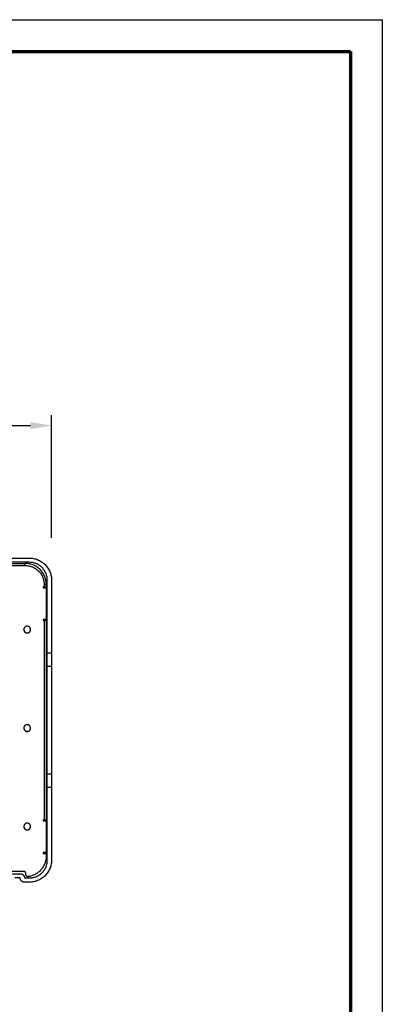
# Model space of a CAD drawing. Header units: millimetres. Extents: x 15867 to 16867, y -4769 to -3769.
# Tile 13 of 13: x 16696 to 16867, y -4234 to -3769. Entities that reach past the tile are written whole.
import ezdxf

# ---------------------------------------------------------------- set-up
doc = ezdxf.new("R2010")
doc.units = ezdxf.units.MM
doc.layers.add('ROXX NEO mini i_Grid', color=7, linetype='Continuous', true_color=0x000000)
doc.styles.add('Arial', font='arial.ttf')
doc.dimstyles.new('Arial', dxfattribs={"dimscale": 10, "dimtxt": 1, "dimasz": 1, "dimexe": 0.5, "dimexo": 2, "dimgap": 0.25, "dimtad": 1, "dimtoh": 1, "dimdec": 1, "dimzin": 1, "dimdsep": 46, "dimtxsty": 'Arial', "dimcen": 0.5, "dimazin": 1, "dimtfac": 1, "dimtdec": 4, "dimtix": 1, "dimtofl": 0, "dimtmove": 1, "dimatfit": 3, "dimfxl": 1, "dimtolj": 1, "dimtzin": 1, "dimarcsym": 0})

# ---------------------------------------------------------------- blocks, each defined once
blk = doc.blocks.new('*D1')
at = {"layer": 'Defpoints', "color": 0}
for p in [(16710.76, -3960.81), (16419.76, -4033.84), (16710.76, -4033.84)]:
    blk.add_point(p, dxfattribs=at)
at = {"layer": 'ROXX NEO mini i_Grid', "color": 0, "lineweight": -2}
for p, q in [((16419.76, -4013.84), (16419.76, -3955.81)), ((16710.76, -4013.84), (16710.76, -3955.81)), ((16429.76, -3960.81), (16700.76, -3960.81))]:
    blk.add_line(p, q, dxfattribs=at)
at = {"layer": 'ROXX NEO mini i_Grid', "color": 0}
for points in [[(16429.76, -3959.14), (16429.76, -3962.48), (16419.76, -3960.81)], [(16700.76, -3962.48), (16700.76, -3959.14), (16710.76, -3960.81)]]:
    blk.add_solid(points, dxfattribs=at)
at = {"layer": 'ROXX NEO mini i_Grid', "color": 0, "insert": (16565.26, -3953.21), "char_height": 10, "attachment_point": 5, "style": 'Arial'}
blk.add_mtext('\\A1;291.0', dxfattribs=at)

msp = doc.modelspace()

# ---------------------------------------------------------------- linework, layer by layer
at = {"layer": 'ROXX NEO mini i_Grid'}
for p, q in [((15866.86, -3769.19), (16866.86, -3769.19)), ((16866.86, -3769.19), (16866.86, -4769.19))]:
    msp.add_line(p, q, dxfattribs=at)
at = {"layer": 'ROXX NEO mini i_Grid', "color": 250, "lineweight": 70, "true_color": 0x1a171b}
for p, q in [((15881.86, -3784.19), (16851.86, -3784.19)), ((16851.86, -3784.19), (16851.86, -4754.19))]:
    msp.add_line(p, q, dxfattribs=at)
at = {"layer": 'ROXX NEO mini i_Grid', "color": 18, "true_color": 0x000000}
for points in [[(16684.84, -4023.34), (16692.55, -4023.34), (16700.26, -4023.34)], [(16684.84, -4023.34), (16692.55, -4023.34), (16700.26, -4023.34)], [(16673.26, -4025.84), (16685.76, -4025.84), (16698.26, -4025.84)], [(16673.26, -4025.84), (16685.76, -4025.84), (16698.26, -4025.84)], [(16700.26, -4025.34), (16692.55, -4025.34), (16684.84, -4025.34)], [(16700.26, -4025.34), (16692.55, -4025.34), (16684.84, -4025.34)], [(16708.76, -4068.2), (16708.76, -4051.02), (16708.76, -4033.84)], [(16708.76, -4068.2), (16708.76, -4051.02), (16708.76, -4033.84)], [(16710.76, -4033.84), (16710.76, -4051.02), (16710.76, -4068.2)], [(16710.76, -4033.84), (16710.76, -4051.02), (16710.76, -4068.2)], [(16706.76, -4036.84), (16706.76, -4037.09), (16706.76, -4037.34)], [(16706.76, -4036.84), (16706.76, -4037.09), (16706.76, -4037.34)], [(16707.26, -4036.84), (16707.01, -4036.84), (16706.76, -4036.84)], [(16707.26, -4036.84), (16707.01, -4036.84), (16706.76, -4036.84)], [(16706.76, -4037.34), (16707.51, -4037.34), (16708.26, -4037.34)], [(16706.76, -4037.34), (16707.51, -4037.34), (16708.26, -4037.34)], [(16708.26, -4035.84), (16708.26, -4036.34), (16708.26, -4036.84)], [(16708.26, -4035.84), (16708.26, -4036.34), (16708.26, -4036.84)], [(16708.26, -4037.34), (16708.26, -4044.84), (16708.26, -4052.34)], [(16708.26, -4037.34), (16708.26, -4044.84), (16708.26, -4052.34)], [(16706.76, -4052.34), (16706.76, -4052.59), (16706.76, -4052.84)], [(16706.76, -4052.34), (16706.76, -4052.59), (16706.76, -4052.84)], [(16708.26, -4052.34), (16707.51, -4052.34), (16706.76, -4052.34)], [(16708.26, -4052.34), (16707.51, -4052.34), (16706.76, -4052.34)], [(16706.76, -4052.84), (16707.01, -4052.84), (16707.26, -4052.84)], [(16706.76, -4052.84), (16707.01, -4052.84), (16707.26, -4052.84)], [(16708.26, -4052.84), (16708.26, -4099.84), (16708.26, -4146.84)], [(16708.26, -4052.84), (16708.26, -4099.84), (16708.26, -4146.84)], [(16708.76, -4165.84), (16708.76, -4148.66), (16708.76, -4131.48)], [(16708.76, -4165.84), (16708.76, -4148.66), (16708.76, -4131.48)], [(16710.76, -4131.48), (16710.76, -4148.66), (16710.76, -4165.84)], [(16710.76, -4131.48), (16710.76, -4148.66), (16710.76, -4165.84)], [(16706.76, -4146.84), (16706.76, -4147.09), (16706.76, -4147.34)], [(16706.76, -4146.84), (16706.76, -4147.09), (16706.76, -4147.34)], [(16707.26, -4146.84), (16707.01, -4146.84), (16706.76, -4146.84)], [(16707.26, -4146.84), (16707.01, -4146.84), (16706.76, -4146.84)], [(16706.76, -4147.34), (16707.51, -4147.34), (16708.26, -4147.34)], [(16706.76, -4147.34), (16707.51, -4147.34), (16708.26, -4147.34)], [(16708.26, -4147.34), (16708.26, -4154.84), (16708.26, -4162.34)], [(16708.26, -4147.34), (16708.26, -4154.84), (16708.26, -4162.34)], [(16706.76, -4162.34), (16706.76, -4162.59), (16706.76, -4162.84)], [(16706.76, -4162.34), (16706.76, -4162.59), (16706.76, -4162.84)], [(16708.26, -4162.34), (16707.51, -4162.34), (16706.76, -4162.34)], [(16708.26, -4162.34), (16707.51, -4162.34), (16706.76, -4162.34)], [(16706.76, -4162.84), (16707.51, -4162.84), (16708.26, -4162.84)], [(16706.76, -4162.84), (16707.51, -4162.84), (16708.26, -4162.84)], [(16708.26, -4162.84), (16708.26, -4163.34), (16708.26, -4163.84)], [(16708.26, -4162.84), (16708.26, -4163.34), (16708.26, -4163.84)], [(16697.76, -4171.34), (16691.96, -4171.34), (16686.16, -4171.34)], [(16697.76, -4171.34), (16691.96, -4171.34), (16686.16, -4171.34)], [(16690.96, -4172.34), (16693.46, -4172.34), (16695.96, -4172.34)], [(16690.96, -4172.34), (16693.46, -4172.34), (16695.96, -4172.34)], [(16698.66, -4172.84), (16698.66, -4172.54), (16698.66, -4172.24)], [(16698.66, -4172.84), (16698.66, -4172.54), (16698.66, -4172.24)], [(16695.96, -4174.34), (16694.71, -4174.34), (16693.46, -4174.34)], [(16695.96, -4174.34), (16694.71, -4174.34), (16693.46, -4174.34)], [(16697.96, -4174.34), (16699.11, -4174.34), (16700.26, -4174.34)], [(16697.96, -4174.34), (16699.11, -4174.34), (16700.26, -4174.34)], [(16700.26, -4176.34), (16699.11, -4176.34), (16697.96, -4176.34)], [(16700.26, -4176.34), (16699.11, -4176.34), (16697.96, -4176.34)]]:
    msp.add_open_spline(points, degree=2, dxfattribs=at)
for points, weights in [([(16700.26, -4023.34), (16710.76, -4023.34), (16710.76, -4033.84)], [1, 0.707106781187, 1]), ([(16700.26, -4023.34), (16710.76, -4023.34), (16710.76, -4033.84)], [1, 0.707106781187, 1]), ([(16708.26, -4035.84), (16708.26, -4025.84), (16698.26, -4025.84)], [1, 0.707106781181, 1]), ([(16708.26, -4035.84), (16708.26, -4025.84), (16698.26, -4025.84)], [1, 0.707106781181, 1]), ([(16708.76, -4033.84), (16708.76, -4025.34), (16700.26, -4025.34)], [1, 0.707106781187, 1]), ([(16708.76, -4033.84), (16708.76, -4025.34), (16700.26, -4025.34)], [1, 0.707106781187, 1]), ([(16707.26, -4036.84), (16708.26, -4036.84), (16708.26, -4036.84)], [1, 0.707106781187, 1]), ([(16707.26, -4036.84), (16708.26, -4036.84), (16708.26, -4036.84)], [1, 0.707106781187, 1]), ([(16708.26, -4052.84), (16708.26, -4052.84), (16707.26, -4052.84)], [1, 0.707106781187, 1]), ([(16708.26, -4052.84), (16708.26, -4052.84), (16707.26, -4052.84)], [1, 0.707106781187, 1]), ([(16708.76, -4074.4), (16708.76, -4071.68), (16708.76, -4068.2)], [1, 0.944540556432, 1]), ([(16708.76, -4074.4), (16708.76, -4071.68), (16708.76, -4068.2)], [1, 0.944540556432, 1]), ([(16710.76, -4068.2), (16710.76, -4071.68), (16710.76, -4074.4)], [1, 0.944540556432, 1]), ([(16710.76, -4068.2), (16710.76, -4071.68), (16710.76, -4074.4)], [1, 0.944540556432, 1]), ([(16708.76, -4125.27), (16708.76, -4099.84), (16708.76, -4074.4)], [1, 0.78431372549, 1]), ([(16708.76, -4125.27), (16708.76, -4099.84), (16708.76, -4074.4)], [1, 0.78431372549, 1]), ([(16710.76, -4074.4), (16710.76, -4099.84), (16710.76, -4125.27)], [1, 0.78431372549, 1]), ([(16710.76, -4074.4), (16710.76, -4099.84), (16710.76, -4125.27)], [1, 0.78431372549, 1]), ([(16708.76, -4131.48), (16708.76, -4128), (16708.76, -4125.27)], [1, 0.944540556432, 1]), ([(16708.76, -4131.48), (16708.76, -4128), (16708.76, -4125.27)], [1, 0.944540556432, 1]), ([(16710.76, -4125.27), (16710.76, -4128), (16710.76, -4131.48)], [1, 0.944540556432, 1]), ([(16710.76, -4125.27), (16710.76, -4128), (16710.76, -4131.48)], [1, 0.944540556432, 1]), ([(16707.26, -4146.84), (16708.26, -4146.84), (16708.26, -4146.84)], [1, 0.707106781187, 1]), ([(16707.26, -4146.84), (16708.26, -4146.84), (16708.26, -4146.84)], [1, 0.707106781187, 1]), ([(16708.26, -4163.84), (16708.26, -4172.5), (16699.69, -4173.73)], [1, 0.75592894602, 1]), ([(16708.26, -4163.84), (16708.26, -4172.5), (16699.69, -4173.73)], [1, 0.75592894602, 1]), ([(16710.76, -4165.84), (16710.76, -4176.34), (16700.26, -4176.34)], [1, 0.707106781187, 1]), ([(16710.76, -4165.84), (16710.76, -4176.34), (16700.26, -4176.34)], [1, 0.707106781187, 1]), ([(16700.26, -4174.34), (16708.76, -4174.34), (16708.76, -4165.84)], [1, 0.707106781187, 1]), ([(16700.26, -4174.34), (16708.76, -4174.34), (16708.76, -4165.84)], [1, 0.707106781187, 1]), ([(16695.96, -4172.34), (16697.96, -4172.34), (16697.96, -4174.34)], [1, 0.707106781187, 1]), ([(16695.96, -4172.34), (16697.96, -4172.34), (16697.96, -4174.34)], [1, 0.707106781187, 1]), ([(16698.66, -4172.24), (16698.66, -4171.34), (16697.76, -4171.34)], [1, 0.707106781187, 1]), ([(16698.66, -4172.24), (16698.66, -4171.34), (16697.76, -4171.34)], [1, 0.707106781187, 1]), ([(16697.96, -4176.34), (16695.96, -4176.34), (16695.96, -4174.34)], [1, 0.707106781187, 1]), ([(16697.96, -4176.34), (16695.96, -4176.34), (16695.96, -4174.34)], [1, 0.707106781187, 1])]:
    msp.add_rational_spline(points, weights, degree=2, dxfattribs=at)
at = {"layer": 'ROXX NEO mini i_Grid', "color": 18, "lineweight": -3, "true_color": 0x000000}
for points in [[(16673.26, -4026.84), (16685.76, -4026.84), (16698.26, -4026.84)], [(16707.26, -4035.84), (16707.26, -4036.34), (16707.26, -4036.84)], [(16707.26, -4052.84), (16707.26, -4099.84), (16707.26, -4146.84)], [(16710.76, -4068.2), (16709.76, -4068.2), (16708.76, -4068.2)], [(16708.76, -4074.4), (16709.76, -4074.4), (16710.76, -4074.4)], [(16710.76, -4125.27), (16709.76, -4125.27), (16708.76, -4125.27)], [(16708.76, -4131.48), (16709.76, -4131.48), (16710.76, -4131.48)]]:
    msp.add_open_spline(points, degree=2, dxfattribs=at)
for points in [[(16698.26, -4026.84), (16698.26, -4025.84), (16698.26, -4025.84)], [(16698.26, -4026.84), (16707.26, -4026.84), (16707.26, -4035.84)], [(16707.26, -4035.84), (16708.26, -4035.84), (16708.26, -4035.84)]]:
    msp.add_rational_spline(points, [1, 0.707106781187, 1], degree=2, dxfattribs=at)
at = {"layer": 'ROXX NEO mini i_Grid', "color": 18, "true_color": 0x000000}
for points, weights, knots in [([(16700.86, -4057.09), (16700.86, -4055.49), (16699.26, -4055.49), (16697.66, -4055.49), (16697.66, -4057.09)], [1, 0.707106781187, 1, 0.707106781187, 1], [-5.026548, -5.026548, -5.026548, -2.513274, -2.513274, 0, 0, 0]), ([(16700.86, -4057.09), (16700.86, -4055.49), (16699.26, -4055.49), (16697.66, -4055.49), (16697.66, -4057.09)], [1, 0.707106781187, 1, 0.707106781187, 1], [-5.026548, -5.026548, -5.026548, -2.513274, -2.513274, 0, 0, 0]), ([(16697.66, -4057.09), (16697.66, -4058.69), (16699.26, -4058.69), (16700.86, -4058.69), (16700.86, -4057.09)], [1, 0.707106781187, 1, 0.707106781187, 1], [-5.026548, -5.026548, -5.026548, -2.513274, -2.513274, 0, 0, 0]), ([(16697.66, -4057.09), (16697.66, -4058.69), (16699.26, -4058.69), (16700.86, -4058.69), (16700.86, -4057.09)], [1, 0.707106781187, 1, 0.707106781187, 1], [-5.026548, -5.026548, -5.026548, -2.513274, -2.513274, 0, 0, 0]), ([(16697.71, -4057.09), (16697.71, -4058.64), (16699.26, -4058.64), (16699.64, -4058.64), (16699.97, -4058.47)], [1, 0.707106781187, 1, 0.909550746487, 0.874965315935], [-4.869469, -4.869469, -4.869469, -2.434734, -2.434734, -1.682857, -1.682857, -1.682857]), ([(16697.71, -4057.09), (16697.71, -4058.64), (16699.26, -4058.64), (16699.64, -4058.64), (16699.97, -4058.47)], [1, 0.707106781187, 1, 0.909550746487, 0.874965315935], [-4.869469, -4.869469, -4.869469, -2.434734, -2.434734, -1.682857, -1.682857, -1.682857]), ([(16700.86, -4103.59), (16700.86, -4101.99), (16699.26, -4101.99), (16697.66, -4101.99), (16697.66, -4103.59)], [1, 0.707106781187, 1, 0.707106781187, 1], [-5.026548, -5.026548, -5.026548, -2.513274, -2.513274, 0, 0, 0]), ([(16700.86, -4103.59), (16700.86, -4101.99), (16699.26, -4101.99), (16697.66, -4101.99), (16697.66, -4103.59)], [1, 0.707106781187, 1, 0.707106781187, 1], [-5.026548, -5.026548, -5.026548, -2.513274, -2.513274, 0, 0, 0]), ([(16697.66, -4103.59), (16697.66, -4105.19), (16699.26, -4105.19), (16700.86, -4105.19), (16700.86, -4103.59)], [1, 0.707106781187, 1, 0.707106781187, 1], [-5.026548, -5.026548, -5.026548, -2.513274, -2.513274, 0, 0, 0]), ([(16697.66, -4103.59), (16697.66, -4105.19), (16699.26, -4105.19), (16700.86, -4105.19), (16700.86, -4103.59)], [1, 0.707106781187, 1, 0.707106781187, 1], [-5.026548, -5.026548, -5.026548, -2.513274, -2.513274, 0, 0, 0]), ([(16697.71, -4103.59), (16697.71, -4105.14), (16699.26, -4105.14), (16699.64, -4105.14), (16699.97, -4104.97)], [1, 0.707106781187, 1, 0.909550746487, 0.874965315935], [-4.869469, -4.869469, -4.869469, -2.434734, -2.434734, -1.682857, -1.682857, -1.682857]), ([(16697.71, -4103.59), (16697.71, -4105.14), (16699.26, -4105.14), (16699.64, -4105.14), (16699.97, -4104.97)], [1, 0.707106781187, 1, 0.909550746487, 0.874965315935], [-4.869469, -4.869469, -4.869469, -2.434734, -2.434734, -1.682857, -1.682857, -1.682857]), ([(16700.86, -4150.09), (16700.86, -4148.49), (16699.26, -4148.49), (16697.66, -4148.49), (16697.66, -4150.09)], [1, 0.707106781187, 1, 0.707106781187, 1], [-5.026548, -5.026548, -5.026548, -2.513274, -2.513274, 0, 0, 0]), ([(16700.86, -4150.09), (16700.86, -4148.49), (16699.26, -4148.49), (16697.66, -4148.49), (16697.66, -4150.09)], [1, 0.707106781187, 1, 0.707106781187, 1], [-5.026548, -5.026548, -5.026548, -2.513274, -2.513274, 0, 0, 0]), ([(16697.66, -4150.09), (16697.66, -4151.69), (16699.26, -4151.69), (16700.86, -4151.69), (16700.86, -4150.09)], [1, 0.707106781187, 1, 0.707106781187, 1], [-5.026548, -5.026548, -5.026548, -2.513274, -2.513274, 0, 0, 0]), ([(16697.66, -4150.09), (16697.66, -4151.69), (16699.26, -4151.69), (16700.86, -4151.69), (16700.86, -4150.09)], [1, 0.707106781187, 1, 0.707106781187, 1], [-5.026548, -5.026548, -5.026548, -2.513274, -2.513274, 0, 0, 0]), ([(16697.71, -4150.09), (16697.71, -4151.64), (16699.26, -4151.64), (16699.64, -4151.64), (16699.97, -4151.47)], [1, 0.707106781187, 1, 0.909550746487, 0.874965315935], [-4.869469, -4.869469, -4.869469, -2.434734, -2.434734, -1.682857, -1.682857, -1.682857]), ([(16697.71, -4150.09), (16697.71, -4151.64), (16699.26, -4151.64), (16699.64, -4151.64), (16699.97, -4151.47)], [1, 0.707106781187, 1, 0.909550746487, 0.874965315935], [-4.869469, -4.869469, -4.869469, -2.434734, -2.434734, -1.682857, -1.682857, -1.682857]), ([(16699.69, -4173.73), (16699.29, -4173.79), (16698.97, -4173.52), (16698.66, -4173.25), (16698.66, -4172.84)], [1, 0.909575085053, 1, 0.909575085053, 1], [-1.54273, -1.54273, -1.54273, -0.771365, -0.771365, 0, 0, 0]), ([(16699.69, -4173.73), (16699.29, -4173.79), (16698.97, -4173.52), (16698.66, -4173.25), (16698.66, -4172.84)], [1, 0.909575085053, 1, 0.909575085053, 1], [-1.54273, -1.54273, -1.54273, -0.771365, -0.771365, 0, 0, 0])]:
    msp.add_rational_spline(points, weights, degree=2, knots=knots, dxfattribs=at)

# ---------------------------------------------------------------- dimensions: what is measured, and where the dimension line sits
at = {"layer": 'ROXX NEO mini i_Grid', "color": 5, "true_color": 0x0000ff}
dim = msp.add_linear_dim(base=(16710.76, -3960.81), p1=(16419.76, -4033.84), p2=(16710.76, -4033.84), dimstyle='Arial', override={"dimscale": 10, "dimtxt": 1, "dimasz": 1, "dimexe": 0.5, "dimexo": 2, "dimgap": 0.25, "dimtad": 1, "dimtih": 0, "dimtoh": 0, "dimdec": 1, "dimlfac": 1, "dimzin": 1, "dimtxsty": 'Arial', "dimsah": 0, "dimcen": 0.5, "dimadec": 2, "dimazin": 1, "dimtix": 0, "dimtmove": 0, "dimtzin": 1}, dxfattribs=at)
dim.commit()
dim.dimension.update_dxf_attribs({"geometry": '*D1', "text_midpoint": (16565.26, -3953.21)})

doc.saveas('drawing.dxf')
